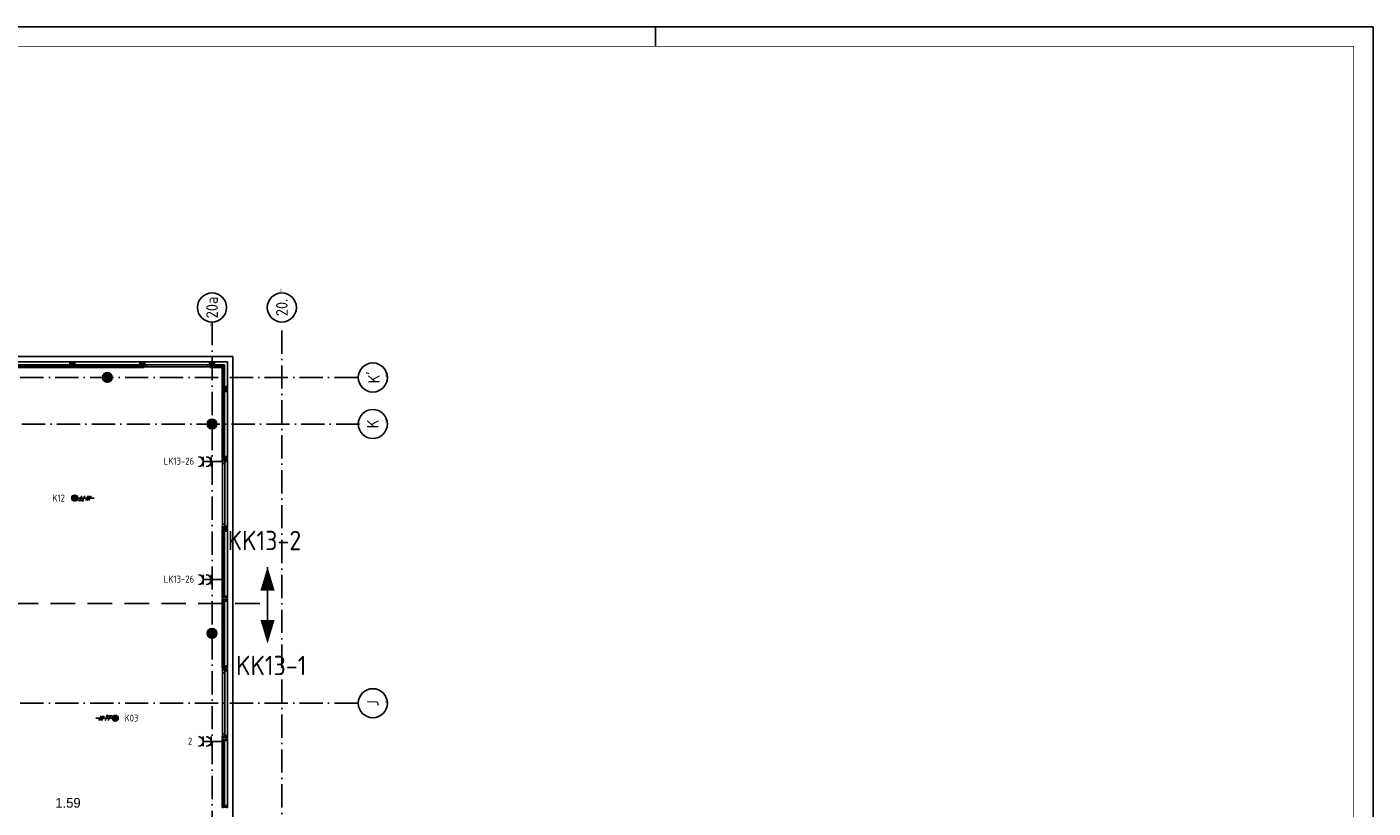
# Model space of a CAD drawing. Header units: millimetres. Extents: x -6587 to 112885, y 244 to 84344.
# Tile 50 of 50: x 77601 to 112313, y 64202 to 84344. Entities that reach past the tile are written whole.
import ezdxf
from ezdxf.enums import TextEntityAlignment as Align

# ---------------------------------------------------------------- set-up
doc = ezdxf.new("R2010")
doc.units = ezdxf.units.MM
doc.header["$LTSCALE"] = 100
doc.linetypes.add('DASHDOT', pattern=[9, 6, -1.5, 0, -1.5])
doc.linetypes.add('HIDDEN', pattern=[9.525, 6.35, -3.175])
doc.layers.get('0').update_dxf_attribs({"linetype": 'CONTINUOUS'})
for name, color, linetype in [('AL$7----_STRAMIEN', 1, 'DASHDOT'), ('AL21----_BUITENWAND', 4, 'CONTINUOUS'), ('AL28----_KONSTRUKTIE', 3, 'CONTINUOUS'), ('AL31----_BUITENKOZ', 7, 'CONTINUOUS'), ('ALN-----_BLOCKNAAM', 2, 'CONTINUOUS'), ('ALXAA---_GEWBETON', 12, 'CONTINUOUS'), ('ALXOU---_GLAS', 7, 'CONTINUOUS'), ('BOUW', 8, 'CONTINUOUS'), ('EB62203-_ATTRIB', 2, 'CONTINUOUS'), ('EB62209-_ATTRIB', 2, 'CONTINUOUS'), ('EL62203-_KRACHT-WCD230', 3, 'CONTINUOUS'), ('EL62209-_KRACHT-ASP400', 3, 'CONTINUOUS'), ('LIJN025', 10, 'CONTINUOUS'), ('LIJN050', 90, 'CONTINUOUS'), ('TEKST25', 10, 'CONTINUOUS'), ('TEKST35', 50, 'CONTINUOUS'), ('TEKST50', 3, 'CONTINUOUS')]:
    doc.layers.add(name, color=color, linetype=linetype)
doc.styles.add('1_8', font='iso', dxfattribs={"width": 0.7, "height": 1.8})
doc.styles.add('BURO-025', font='BUROFONT.shx', dxfattribs={"height": 250})
doc.styles.add('ISO', font='ISO.SHX')
doc.styles.add('NORATT', font='isocp.shx')
doc.styles.add('ROMAND', font='romand')
doc.styles.get("Standard").update_dxf_attribs({"font": 'iso.shx'})

# ---------------------------------------------------------------- blocks, each defined once
blk = doc.blocks.new('A0-G')
at = {"layer": 'LIJN025'}
blk.add_line((1004, 836), (1004, 841), dxfattribs=at)
blk.add_lwpolyline([(1189, 841), (1189, 0), (0, 0), (0, 841)], close=True, dxfattribs=at)
at = {"layer": 'LIJN050', "const_width": 0.2}
blk.add_lwpolyline([(1184, 836), (25, 836), (25, 5), (1184, 5)], close=True, dxfattribs=at)
at = {"layer": 'TEKST25', "style": 'ROMAND', "width": 2.899115}
blk.add_attdef('STATUS', text='', height=2.5, dxfattribs=at).set_placement((1143, 71.5), (1182, 71.5), align=Align.FIT)
at = {"layer": 'TEKST25', "style": 'ISO'}
for tag, p in [('E', (1144.25, 66)), ('NAAM-E', (1155.75, 66)), ('DATUM-E', (1174, 66)), ('D', (1144.25, 61)), ('NAAM-D', (1155.75, 61)), ('DATUM-D', (1174, 61)), ('C', (1144.25, 56)), ('NAAM-C', (1155.75, 56)), ('DATUM-C', (1174, 56)), ('B', (1144.25, 51)), ('NAAM-B', (1155.75, 51)), ('DATUM-B', (1174, 51)), ('A', (1144.25, 46)), ('NAAM-A', (1155.75, 46)), ('DATUM-A', (1174, 46))]:
    blk.add_attdef(tag, text='', height=2.5, dxfattribs=at).set_placement(p, align=Align.CENTER)
for tag, p in [('DATUM', (1021.75, 36.25)), ('SCHAAL', (1057, 36.25)), ('GETEKEND', (1087.25, 36.25)), ('GECONTOL.', (1122, 36.25)), ('FORMAAT', (1152.25, 28.25))]:
    blk.add_attdef(tag, p, '', height=2.5, dxfattribs=at)
at = {"layer": 'TEKST35', "style": 'ISO'}
for tag, p in [('PROJECT', (1023.5, 72.5)), ('PLAATS', (1023.5, 63.5)), ('INSTALLATIE-REGEL1', (1023.5, 52.5)), ('INSTALLATIE-REGEL2', (1023.5, 43.5))]:
    blk.add_attdef(tag, p, '', height=4, dxfattribs=at)
blk.add_attdef('PROJ.NR.', text='', height=4, dxfattribs=at).set_placement((1170, 23), align=Align.CENTER)
at = {"layer": 'TEKST50', "style": 'ISO'}
blk.add_attdef('FILE-NAAM', text='', height=5, dxfattribs=at).set_placement((1162.5, 7.5), align=Align.CENTER)
blk = doc.blocks.new('ES3W2A')
for p, q in [((1.25, 2), (-1.25, 2)), ((1.25, 2), (-1.25, 2)), ((1.25, 0), (-1.25, 0)), ((1.25, 0), (-1.25, 0)), ((0, 2), (0, -3)), ((0, 2), (0, -3))]:
    blk.add_line(p, q)
for centre in [(0, 3.25), (0, 3.25), (0, 1.25), (0, 1.25)]:
    blk.add_arc(centre, 1.25, 180, 0)
for tag, style, flags, p in [('VERMOGEN', 'NORATT', 9, (-2.5, 5)), ('VERMOGEN', '1_8', 9, (-2.5, 5)), ('GROEP', 'NORATT', 8, (0, 5)), ('GROEP', '1_8', 8, (0, 5)), ('SCHAK', 'NORATT', 8, (2.5, 5)), ('SCHAK', '1_8', 8, (2.5, 5)), ('TAL', 'NORATT', 8, (2.5, 5)), ('TAL', '1_8', 8, (2.5, 5)), ('GELIJK', 'NORATT', 9, (5, 5)), ('GELIJK', '1_8', 9, (5, 5)), ('KAST', 'NORATT', 9, (7, 5)), ('KAST', '1_8', 9, (7, 5))]:
    blk.add_attdef(tag, text='', height=1.8, rotation=90, dxfattribs=dict(style=style, flags=flags)).set_placement(p, align=Align.MIDDLE_CENTER)
at = {"width": 0.7, "flags": 8}
for style in ['NORATT', '1_8']:
    blk.add_attdef('DOEL', text='', height=1.8, rotation=90, dxfattribs=dict(at, style=style)).set_placement((-2.5, 5), align=Align.MIDDLE_LEFT)
at = {"flags": 9}
for style in ['NORATT', '1_8']:
    blk.add_attdef('M_CODE', text='', height=1.8, dxfattribs=dict(at, style=style)).set_placement((0, 0), align=Align.MIDDLE_CENTER)
blk = doc.blocks.new('ES2X2')
at = {"color": 1}
for p, q in [((-0.72, -0.21), (-0.72, 0.11)), ((-0.64, -0.25), (-0.64, 0.15)), ((-0.6, 1.15), (-0.6, 0.35)), ((-0.6, 0.75), (0.6, 0.15)), ((-0.56, -0.25), (-0.56, 0.15)), ((-0.48, -0.21), (-0.48, 0.11)), ((-0.6, -0.05), (0.6, -0.65)), ((-0.6, -0.85), (0.6, -1.45)), ((-0.6, -1.25), (0.6, -1.85)), ((-0.6, -1.65), (0.6, -2.25))]:
    blk.add_line(p, q, dxfattribs=at)
for p, q in [((-0.45, 1.4), (-0.45, 2.6)), ((-0.15, 1.27), (-0.15, 2.73)), ((0, 1.25), (0, -3)), ((0.15, 1.27), (0.15, 2.73)), ((0.45, 1.4), (0.45, 2.6))]:
    blk.add_line(p, q)
blk.add_circle((-0.6, -0.05), 0.2, dxfattribs=at)
blk.add_circle((0, 2), 0.75)
at = {"style": '1_8'}
for tag, flags, p in [('VERMOGEN', 9, (-2.5, 4.5)), ('GROEP', 8, (0, 4.5)), ('SCHAK', 8, (2.5, 4.5)), ('KAST', 9, (7, 4.5)), ('DOEL', 8, (-2.5, 1))]:
    blk.add_attdef(tag, text='', height=1.8, rotation=90, dxfattribs=dict(at, flags=flags)).set_placement(p, align=Align.MIDDLE_LEFT)
at = {"style": '1_8', "flags": 8}
blk.add_attdef('TAL', text='', height=1.8, rotation=90, dxfattribs=at).set_placement((2.5, 4.5), align=Align.MIDDLE_CENTER)
at = {"style": '1_8', "flags": 9}
blk.add_attdef('M_CODE', text='', height=1.8, dxfattribs=at).set_placement((0, 0), align=Align.MIDDLE_CENTER)
blk = doc.blocks.new('1011')
at = {"layer": 'AL$7----_STRAMIEN', "color": 7, "linetype": 'Continuous'}
blk.add_circle((-750, 0), 750, dxfattribs=at)
at = {"layer": 'AL$7----_STRAMIEN', "color": 3, "linetype": 'Continuous'}
blk.add_attdef('STR-NAAM', text='', height=600, rotation=360, dxfattribs=at).set_placement((-750, 0), align=Align.MIDDLE)
at = {"layer": 'ALN-----_BLOCKNAAM', "linetype": 'Continuous'}
blk.add_text('1011', height=100, dxfattribs=at).set_placement((0, 0))
blk = doc.blocks.new('1010')
at = {"layer": 'AL$7----_STRAMIEN', "color": 7, "linetype": 'Continuous'}
blk.add_circle((0, 750), 750, dxfattribs=at)
at = {"layer": 'AL$7----_STRAMIEN', "color": 3, "linetype": 'Continuous'}
blk.add_attdef('STR-NAAM', text='', height=600, rotation=360, dxfattribs=at).set_placement((0, 750), align=Align.MIDDLE)
at = {"layer": 'ALN-----_BLOCKNAAM', "linetype": 'Continuous'}
blk.add_text('1010', height=100, dxfattribs=at).set_placement((0, 0))

msp = doc.modelspace()

# ---------------------------------------------------------------- hatches: boundary and pattern name
at = {"layer": 'ALXAA---_GEWBETON'}
h = msp.add_hatch(dxfattribs=at)
h.set_pattern_fill('GEWPBET', color=8, scale=100, style=0)
h.set_pattern_definition([(0, (-70625.338, 41760.702), (0, 20), [])])
edge = h.paths.add_edge_path()
edge.add_arc((79674.8, 75305), 125, 0, 360)

# ---------------------------------------------------------------- linework, layer by layer
at = {"layer": 'AL$7----_STRAMIEN', "color": 1}
for p, q in [((82374.8, 76734.4), (82374.8, 57905)), ((84174.8, 7509.2), (84174.8, 76734.4)), ((86131.3, 75305), (3582.8, 75305)), ((86174.9, 74105), (3582.8, 74105)), ((86131.3, 66905), (3582.8, 66905))]:
    msp.add_line(p, q, dxfattribs=at)
at = {"layer": 'AL21----_BUITENWAND', "color": 8}
for p, q in [((49434.8, 75845), (82914.8, 75845)), ((82914.8, 75845), (82914.8, 58225))]:
    msp.add_line(p, q, dxfattribs=at)
at = {"layer": 'AL28----_KONSTRUKTIE', "color": 8}
for centre in [(79674.8, 75305), (82374.8, 74105), (82374.8, 68705)]:
    msp.add_circle(centre, 125, dxfattribs=at)
at = {"layer": 'AL31----_BUITENKOZ', "color": 8, "linetype": 'Continuous'}
for p, q in [((82346.9, 75704), (82309.8, 75704)), ((82309.8, 75704), (82309.8, 75697)), ((82309.8, 75697), (82309.8, 75693)), ((82309.8, 75693), (82309.8, 75685)), ((82309.8, 75685), (82309.8, 75632)), ((82365.8, 75704), (82346.9, 75704)), ((82351.8, 75595), (82351.8, 75675)), ((82351.8, 75675), (82365.8, 75675)), ((82365.8, 75698), (82365.8, 75704)), ((82365.8, 75684), (82365.8, 75698)), ((82365.8, 75675), (82365.8, 75684)), ((82365.8, 75684), (82365.8, 75684)), ((82383.8, 75698), (82383.8, 75704)), ((82383.8, 75704), (82402.8, 75704)), ((82383.8, 75684), (82383.8, 75698)), ((82383.8, 75674.5), (82383.8, 75684)), ((82383.8, 75684), (82383.8, 75684)), ((82397.8, 75674.5), (82383.8, 75674.5)), ((82397.8, 75594.5), (82397.8, 75674.5)), ((82402.8, 75704), (82439.8, 75704)), ((82439.8, 75704), (82439.8, 75697)), ((82439.8, 75697), (82439.8, 75693)), ((82439.8, 75693), (82439.8, 75685)), ((82439.8, 75685), (82439.8, 75632)), ((82259.8, 75578), (82259.8, 75632)), ((82259.8, 75632), (82326.8, 75632)), ((82326.8, 75578), (82259.8, 75578)), ((82309.8, 75632), (82326.8, 75632)), ((82326.8, 75632), (82326.8, 75565)), ((82326.8, 75632), (82326.8, 75578)), ((82326.8, 75565), (82365.8, 75565)), ((82365.8, 75595), (82351.8, 75595)), ((82365.8, 75585), (82365.8, 75595)), ((82365.8, 75571), (82365.8, 75585)), ((82365.8, 75585), (82365.8, 75585)), ((82365.8, 75565), (82365.8, 75571)), ((82383.8, 75585), (82383.8, 75594.5)), ((82383.8, 75594.5), (82397.8, 75594.5)), ((82383.8, 75571), (82383.8, 75585)), ((82383.8, 75585), (82383.8, 75585)), ((82383.8, 75565), (82383.8, 75571)), ((82422.8, 75565), (82383.8, 75565)), ((82439.8, 75632), (82422.8, 75632)), ((82422.8, 75632), (82422.8, 75565)), ((82422.8, 75602), (82422.8, 75570)), ((82439.8, 75602), (82422.8, 75602)), ((82422.8, 75570), (82427.8, 75570)), ((82427.8, 75570), (82427.8, 75565)), ((82427.8, 75565), (82439.8, 75565)), ((82439.8, 75565), (82439.8, 75602)), ((82634.8, 75058), (82634.8, 75070)), ((82634.8, 75070), (82671.8, 75070)), ((82639.8, 75058), (82634.8, 75058)), ((82634.8, 75053), (82634.8, 75014)), ((82701.8, 75053), (82634.8, 75053)), ((82634.8, 75014), (82640.8, 75014)), ((82634.8, 74957), (82634.8, 74996)), ((82634.8, 74996), (82640.8, 74996)), ((82639.8, 75053), (82639.8, 75058)), ((82671.8, 75053), (82639.8, 75053)), ((82640.8, 75014), (82654.8, 75014)), ((82640.8, 74996), (82654.8, 74996)), ((82654.8, 75014), (82654.8, 75014)), ((82654.8, 75014), (82664.3, 75014)), ((82654.8, 74996), (82654.8, 74996)), ((82654.8, 74996), (82664.3, 74996)), ((82664.3, 75014), (82664.3, 75028)), ((82664.3, 75028), (82744.3, 75028)), ((82664.3, 74996), (82664.3, 74982)), ((82664.3, 74982), (82744.3, 74982)), ((82671.8, 75070), (82671.8, 75053)), ((82754.8, 75070), (82701.8, 75070)), ((82701.8, 75070), (82701.8, 75053)), ((82744.3, 75028), (82744.3, 75014)), ((82744.3, 75014), (82753.8, 75014)), ((82744.3, 74982), (82744.3, 74996)), ((82744.3, 74996), (82754.3, 74996)), ((82753.8, 75014), (82753.8, 75014)), ((82753.8, 75014), (82767.8, 75014)), ((82754.3, 74996), (82754.3, 74996)), ((82754.3, 74996), (82767.8, 74996)), ((82762.8, 75070), (82754.8, 75070)), ((82766.8, 75070), (82762.8, 75070)), ((82773.8, 75070), (82766.8, 75070)), ((82767.8, 75014), (82773.8, 75014)), ((82767.8, 74996), (82773.8, 74996)), ((82773.8, 75032.9), (82773.8, 75070)), ((82773.8, 75014), (82773.8, 75032.9)), ((82773.8, 74996), (82773.8, 74977.1)), ((82701.8, 74957), (82634.8, 74957)), ((82639.8, 74952), (82634.8, 74952)), ((82634.8, 74952), (82634.8, 74940)), ((82634.8, 74940), (82671.8, 74940)), ((82671.8, 74957), (82639.8, 74957)), ((82639.8, 74957), (82639.8, 74952)), ((82671.8, 74940), (82671.8, 74957)), ((82701.8, 74940), (82701.8, 74957)), ((82754.8, 74940), (82701.8, 74940)), ((82762.8, 74940), (82754.8, 74940)), ((82766.8, 74940), (82762.8, 74940)), ((82773.8, 74940), (82766.8, 74940)), ((82773.8, 74977.1), (82773.8, 74940)), ((82634.8, 73258), (82634.8, 73270)), ((82634.8, 73270), (82671.8, 73270)), ((82639.8, 73258), (82634.8, 73258)), ((82634.8, 73253), (82634.8, 73214)), ((82701.8, 73253), (82634.8, 73253)), ((82639.8, 73253), (82639.8, 73258)), ((82671.8, 73253), (82639.8, 73253)), ((82671.8, 73270), (82671.8, 73253)), ((82754.8, 73270), (82701.8, 73270)), ((82701.8, 73270), (82701.8, 73253)), ((82762.8, 73270), (82754.8, 73270)), ((82766.8, 73270), (82762.8, 73270)), ((82773.8, 73270), (82766.8, 73270)), ((82773.8, 73232.9), (82773.8, 73270)), ((82634.8, 73214), (82640.8, 73214)), ((82634.8, 73157), (82634.8, 73196)), ((82634.8, 73196), (82640.8, 73196)), ((82701.8, 73157), (82634.8, 73157)), ((82640.8, 73214), (82654.8, 73214)), ((82640.8, 73196), (82654.8, 73196)), ((82701.8, 73157), (82647.8, 73157)), ((82647.8, 73157), (82647.8, 73090)), ((82647.8, 73090), (82701.8, 73090)), ((82654.8, 73214), (82654.8, 73214)), ((82654.8, 73214), (82664.8, 73214)), ((82654.8, 73196), (82654.8, 73196)), ((82654.8, 73196), (82664.3, 73196)), ((82664.3, 73196), (82664.3, 73182)), ((82664.3, 73182), (82744.3, 73182)), ((82664.8, 73214), (82664.8, 73228)), ((82664.8, 73228), (82744.8, 73228)), ((82701.8, 73140), (82701.8, 73157)), ((82701.8, 73090), (82701.8, 73157)), ((82754.8, 73140), (82701.8, 73140)), ((82744.3, 73182), (82744.3, 73196)), ((82744.3, 73196), (82754.3, 73196)), ((82744.8, 73228), (82744.8, 73214)), ((82744.8, 73214), (82753.8, 73214)), ((82753.8, 73214), (82753.8, 73214)), ((82753.8, 73214), (82767.8, 73214)), ((82754.3, 73196), (82754.3, 73196)), ((82754.3, 73196), (82767.8, 73196)), ((82762.8, 73140), (82754.8, 73140)), ((82766.8, 73140), (82762.8, 73140)), ((82773.8, 73140), (82766.8, 73140)), ((82767.8, 73214), (82773.8, 73214)), ((82767.8, 73196), (82773.8, 73196)), ((82773.8, 73214), (82773.8, 73232.9)), ((82773.8, 73196), (82773.8, 73177.1)), ((82773.8, 73177.1), (82773.8, 73140)), ((82647.8, 71453), (82647.8, 71520)), ((82647.8, 71520), (82701.8, 71520)), ((82701.8, 71520), (82701.8, 71453)), ((82634.8, 71453), (82634.8, 71414)), ((82701.8, 71453), (82634.8, 71453)), ((82634.8, 71414), (82640.8, 71414)), ((82634.8, 71357), (82634.8, 71396)), ((82634.8, 71396), (82640.8, 71396)), ((82701.8, 71357), (82634.8, 71357)), ((82639.8, 71352), (82634.8, 71352)), ((82634.8, 71352), (82634.8, 71340)), ((82634.8, 71340), (82671.8, 71340)), ((82671.8, 71357), (82639.8, 71357)), ((82639.8, 71357), (82639.8, 71352)), ((82640.8, 71414), (82654.8, 71414)), ((82640.8, 71396), (82654.8, 71396)), ((82701.8, 71453), (82647.8, 71453)), ((82654.8, 71414), (82654.8, 71414)), ((82654.8, 71414), (82664.8, 71414)), ((82654.8, 71396), (82654.8, 71396)), ((82654.8, 71396), (82664.3, 71396)), ((82664.3, 71396), (82664.3, 71382)), ((82664.3, 71382), (82744.3, 71382)), ((82664.8, 71414), (82664.8, 71428)), ((82664.8, 71428), (82744.8, 71428)), ((82671.8, 71340), (82671.8, 71357)), ((82754.8, 71470), (82701.8, 71470)), ((82701.8, 71470), (82701.8, 71453)), ((82701.8, 71340), (82701.8, 71357)), ((82754.8, 71340), (82701.8, 71340)), ((82744.3, 71382), (82744.3, 71396)), ((82744.3, 71396), (82754.3, 71396)), ((82744.8, 71428), (82744.8, 71414)), ((82744.8, 71414), (82753.8, 71414)), ((82753.8, 71414), (82753.8, 71414)), ((82753.8, 71414), (82767.8, 71414)), ((82754.3, 71396), (82754.3, 71396)), ((82754.3, 71396), (82767.8, 71396)), ((82762.8, 71470), (82754.8, 71470)), ((82762.8, 71340), (82754.8, 71340)), ((82766.8, 71470), (82762.8, 71470)), ((82766.8, 71340), (82762.8, 71340)), ((82773.8, 71470), (82766.8, 71470)), ((82773.8, 71340), (82766.8, 71340)), ((82767.8, 71414), (82773.8, 71414)), ((82767.8, 71396), (82773.8, 71396)), ((82773.8, 71432.9), (82773.8, 71470)), ((82773.8, 71414), (82773.8, 71432.9)), ((82773.8, 71396), (82773.8, 71377.1)), ((82773.8, 71377.1), (82773.8, 71340)), ((82634.8, 69658), (82634.8, 69670)), ((82634.8, 69670), (82671.8, 69670)), ((82639.8, 69658), (82634.8, 69658)), ((82634.8, 69653), (82634.8, 69614)), ((82701.8, 69653), (82634.8, 69653)), ((82634.8, 69614), (82640.8, 69614)), ((82634.8, 69557), (82634.8, 69596)), ((82634.8, 69596), (82640.8, 69596)), ((82701.8, 69557), (82634.8, 69557)), ((82639.8, 69552), (82634.8, 69552)), ((82634.8, 69552), (82634.8, 69540)), ((82634.8, 69540), (82671.8, 69540)), ((82639.8, 69653), (82639.8, 69658)), ((82671.8, 69653), (82639.8, 69653)), ((82671.8, 69557), (82639.8, 69557)), ((82639.8, 69557), (82639.8, 69552)), ((82640.8, 69614), (82654.8, 69614)), ((82640.8, 69596), (82654.8, 69596)), ((82654.8, 69614), (82654.8, 69614)), ((82654.8, 69614), (82664.8, 69614)), ((82654.8, 69596), (82654.8, 69596)), ((82654.8, 69596), (82664.3, 69596)), ((82664.3, 69596), (82664.3, 69582)), ((82664.3, 69582), (82744.3, 69582)), ((82664.8, 69614), (82664.8, 69628)), ((82664.8, 69628), (82744.8, 69628)), ((82671.8, 69670), (82671.8, 69653)), ((82671.8, 69540), (82671.8, 69557)), ((82754.8, 69670), (82701.8, 69670)), ((82701.8, 69670), (82701.8, 69653)), ((82701.8, 69540), (82701.8, 69557)), ((82754.8, 69540), (82701.8, 69540)), ((82744.3, 69582), (82744.3, 69596)), ((82744.3, 69596), (82754.3, 69596)), ((82744.8, 69628), (82744.8, 69614)), ((82744.8, 69614), (82753.8, 69614)), ((82753.8, 69614), (82753.8, 69614)), ((82753.8, 69614), (82767.8, 69614)), ((82754.3, 69596), (82754.3, 69596)), ((82754.3, 69596), (82767.8, 69596)), ((82762.8, 69670), (82754.8, 69670)), ((82762.8, 69540), (82754.8, 69540)), ((82766.8, 69670), (82762.8, 69670)), ((82766.8, 69540), (82762.8, 69540)), ((82773.8, 69670), (82766.8, 69670)), ((82773.8, 69540), (82766.8, 69540)), ((82767.8, 69614), (82773.8, 69614)), ((82767.8, 69596), (82773.8, 69596)), ((82773.8, 69632.9), (82773.8, 69670)), ((82773.8, 69614), (82773.8, 69632.9)), ((82773.8, 69596), (82773.8, 69577.1)), ((82773.8, 69577.1), (82773.8, 69540)), ((82634.8, 67858), (82634.8, 67870)), ((82634.8, 67870), (82671.8, 67870)), ((82639.8, 67858), (82634.8, 67858)), ((82634.8, 67853), (82634.8, 67814)), ((82701.8, 67853), (82634.8, 67853)), ((82634.8, 67814), (82640.8, 67814)), ((82634.8, 67757), (82634.8, 67796)), ((82634.8, 67796), (82640.8, 67796)), ((82701.8, 67757), (82634.8, 67757)), ((82639.8, 67853), (82639.8, 67858)), ((82671.8, 67853), (82639.8, 67853)), ((82640.8, 67814), (82654.8, 67814)), ((82640.8, 67796), (82654.8, 67796)), ((82701.8, 67757), (82647.8, 67757)), ((82647.8, 67757), (82647.8, 67690)), ((82647.8, 67690), (82701.8, 67690)), ((82654.8, 67814), (82654.8, 67814)), ((82654.8, 67814), (82664.8, 67814)), ((82654.8, 67796), (82654.8, 67796)), ((82654.8, 67796), (82664.3, 67796)), ((82664.3, 67796), (82664.3, 67782)), ((82664.3, 67782), (82744.3, 67782)), ((82664.8, 67814), (82664.8, 67828)), ((82664.8, 67828), (82744.8, 67828)), ((82671.8, 67870), (82671.8, 67853)), ((82754.8, 67870), (82701.8, 67870)), ((82701.8, 67870), (82701.8, 67853)), ((82701.8, 67740), (82701.8, 67757)), ((82701.8, 67690), (82701.8, 67757)), ((82754.8, 67740), (82701.8, 67740)), ((82744.3, 67782), (82744.3, 67796)), ((82744.3, 67796), (82754.3, 67796)), ((82744.8, 67828), (82744.8, 67814)), ((82744.8, 67814), (82753.8, 67814)), ((82753.8, 67814), (82753.8, 67814)), ((82753.8, 67814), (82767.8, 67814)), ((82754.3, 67796), (82754.3, 67796)), ((82754.3, 67796), (82767.8, 67796)), ((82762.8, 67870), (82754.8, 67870)), ((82762.8, 67740), (82754.8, 67740)), ((82766.8, 67870), (82762.8, 67870)), ((82766.8, 67740), (82762.8, 67740)), ((82773.8, 67870), (82766.8, 67870)), ((82773.8, 67740), (82766.8, 67740)), ((82767.8, 67814), (82773.8, 67814)), ((82767.8, 67796), (82773.8, 67796)), ((82773.8, 67832.9), (82773.8, 67870)), ((82773.8, 67814), (82773.8, 67832.9)), ((82773.8, 67796), (82773.8, 67777.1)), ((82773.8, 67777.1), (82773.8, 67740)), ((82634.8, 66053), (82634.8, 66014)), ((82701.8, 66053), (82634.8, 66053)), ((82634.8, 66014), (82640.8, 66014)), ((82634.8, 65957), (82634.8, 65996)), ((82634.8, 65996), (82640.8, 65996)), ((82701.8, 65957), (82634.8, 65957)), ((82671.8, 65957), (82639.8, 65957)), ((82639.8, 65957), (82639.8, 65952)), ((82640.8, 66014), (82654.8, 66014)), ((82640.8, 65996), (82654.8, 65996)), ((82647.8, 66053), (82647.8, 66120)), ((82647.8, 66120), (82701.8, 66120)), ((82701.8, 66053), (82647.8, 66053)), ((82654.8, 66014), (82654.8, 66014)), ((82654.8, 66014), (82664.8, 66014)), ((82654.8, 65996), (82654.8, 65996)), ((82654.8, 65996), (82664.3, 65996)), ((82664.3, 65996), (82664.3, 65982)), ((82664.3, 65982), (82744.3, 65982)), ((82664.8, 66014), (82664.8, 66028)), ((82664.8, 66028), (82744.8, 66028)), ((82671.8, 65940), (82671.8, 65957)), ((82701.8, 66120), (82701.8, 66053)), ((82754.8, 66070), (82701.8, 66070)), ((82701.8, 66070), (82701.8, 66053)), ((82701.8, 65940), (82701.8, 65957)), ((82744.3, 65982), (82744.3, 65996)), ((82744.3, 65996), (82754.3, 65996)), ((82744.8, 66028), (82744.8, 66014)), ((82744.8, 66014), (82753.8, 66014)), ((82753.8, 66014), (82753.8, 66014)), ((82753.8, 66014), (82767.8, 66014)), ((82754.3, 65996), (82754.3, 65996)), ((82754.3, 65996), (82767.8, 65996)), ((82762.8, 66070), (82754.8, 66070)), ((82766.8, 66070), (82762.8, 66070)), ((82773.8, 66070), (82766.8, 66070)), ((82767.8, 66014), (82773.8, 66014)), ((82767.8, 65996), (82773.8, 65996)), ((82773.8, 66032.9), (82773.8, 66070)), ((82773.8, 66014), (82773.8, 66032.9)), ((82773.8, 65996), (82773.8, 65977.1)), ((82773.8, 65977.1), (82773.8, 65940)), ((82639.8, 65952), (82634.8, 65952)), ((82634.8, 65952), (82634.8, 65940)), ((82634.8, 65940), (82671.8, 65940)), ((82754.8, 65940), (82701.8, 65940)), ((82762.8, 65940), (82754.8, 65940)), ((82766.8, 65940), (82762.8, 65940)), ((82773.8, 65940), (82766.8, 65940)), ((82634.8, 64258), (82634.8, 64270)), ((82634.8, 64270), (82671.8, 64270)), ((82639.8, 64258), (82634.8, 64258)), ((82634.8, 64253), (82634.8, 64214)), ((82701.8, 64253), (82634.8, 64253)), ((82639.8, 64253), (82639.8, 64258)), ((82671.8, 64253), (82639.8, 64253)), ((82664.8, 64214), (82664.8, 64228)), ((82664.8, 64228), (82744.8, 64228)), ((82671.8, 64270), (82671.8, 64253)), ((82754.8, 64270), (82701.8, 64270)), ((82701.8, 64270), (82701.8, 64253)), ((82744.8, 64228), (82744.8, 64214)), ((82762.8, 64270), (82754.8, 64270)), ((82766.8, 64270), (82762.8, 64270)), ((82773.8, 64270), (82766.8, 64270)), ((82773.8, 64232.9), (82773.8, 64270)), ((82773.8, 64214), (82773.8, 64232.9)), ((82634.8, 64214), (82640.8, 64214)), ((82640.8, 64214), (82654.8, 64214)), ((82654.8, 64214), (82654.8, 64214)), ((82654.8, 64214), (82664.8, 64214)), ((82744.8, 64214), (82753.8, 64214)), ((82753.8, 64214), (82753.8, 64214)), ((82753.8, 64214), (82767.8, 64214)), ((82767.8, 64214), (82773.8, 64214))]:
    msp.add_line(p, q, dxfattribs=at)
at = {"layer": 'AL31----_BUITENKOZ', "color": 8}
for p, q in [((82439.8, 75704), (82773.8, 75704)), ((82773.8, 75704), (82773.8, 75070)), ((82634.8, 75565), (82439.8, 75565)), ((82634.8, 75070), (82634.8, 75565)), ((82634.8, 74940), (82634.8, 73270)), ((82773.8, 74940), (82773.8, 73270)), ((82647.8, 71520), (82647.8, 73090)), ((82701.8, 71520), (82701.8, 73090)), ((82773.8, 73140), (82773.8, 71470)), ((82634.8, 71340), (82634.8, 69670)), ((82773.8, 71340), (82773.8, 69670)), ((82634.8, 69540), (82634.8, 67870)), ((82773.8, 69540), (82773.8, 67870)), ((82647.8, 66120), (82647.8, 67690)), ((82701.8, 66120), (82701.8, 67690)), ((82773.8, 67740), (82773.8, 66070)), ((82634.8, 65940), (82634.8, 64270)), ((82773.8, 65940), (82773.8, 64270))]:
    msp.add_line(p, q, dxfattribs=at)
for points in [[(77039.8, 75704), (78709.8, 75704)], [(78839.8, 75704), (80509.8, 75704)], [(80639.8, 75704), (82309.8, 75704)], [(77039.8, 75565), (78709.8, 75565)], [(78839.8, 75565), (80509.8, 75565)], [(82259.8, 75632), (80689.8, 75632)], [(82259.8, 75578), (80689.8, 75578)]]:
    msp.add_lwpolyline(points, dxfattribs=at)
at = {"layer": 'AL31----_BUITENKOZ', "color": 8, "linetype": 'Continuous'}
for points in [[(78726.8, 75565), (78765.8, 75565), (78765.8, 75571), (78765.8, 75585), (78765.8, 75585), (78765.8, 75595), (78751.8, 75595), (78751.8, 75675), (78765.8, 75675), (78765.8, 75684), (78765.8, 75684), (78765.8, 75698), (78765.8, 75704), (78746.9, 75704), (78709.8, 75704), (78709.8, 75697), (78709.8, 75693), (78709.8, 75685), (78709.8, 75632), (78726.8, 75632)], [(78822.8, 75565), (78783.8, 75565), (78783.8, 75571), (78783.8, 75585), (78783.8, 75585), (78783.8, 75594.5), (78797.8, 75594.5), (78797.8, 75674.5), (78783.8, 75674.5), (78783.8, 75684.5), (78783.8, 75684.5), (78783.8, 75698), (78783.8, 75704), (78802.8, 75704), (78839.8, 75704), (78839.8, 75697), (78839.8, 75693), (78839.8, 75685), (78839.8, 75632), (78822.8, 75632)], [(80526.8, 75565), (80565.8, 75565), (80565.8, 75571), (80565.8, 75585), (80565.8, 75585), (80565.8, 75595), (80551.8, 75595), (80551.8, 75675), (80565.8, 75675), (80565.8, 75684), (80565.8, 75684), (80565.8, 75698), (80565.8, 75704), (80546.9, 75704), (80509.8, 75704), (80509.8, 75697), (80509.8, 75693), (80509.8, 75685), (80509.8, 75632), (80526.8, 75632)], [(80622.8, 75565), (80583.8, 75565), (80583.8, 75571), (80583.8, 75585), (80583.8, 75585), (80583.8, 75594.5), (80597.8, 75594.5), (80597.8, 75674.5), (80583.8, 75674.5), (80583.8, 75684.5), (80583.8, 75684.5), (80583.8, 75698), (80583.8, 75704), (80602.8, 75704), (80639.8, 75704), (80639.8, 75697), (80639.8, 75693), (80639.8, 75685), (80639.8, 75632), (80622.8, 75632)], [(78726.8, 75602), (78726.8, 75570), (78721.8, 75570), (78721.8, 75565), (78709.8, 75565), (78709.8, 75602)], [(78822.8, 75602), (78822.8, 75570), (78827.8, 75570), (78827.8, 75565), (78839.8, 75565), (78839.8, 75602)], [(80526.8, 75602), (80526.8, 75570), (80521.8, 75570), (80521.8, 75565), (80509.8, 75565), (80509.8, 75602)], [(80622.8, 75632), (80622.8, 75578), (80689.8, 75578), (80689.8, 75632)]]:
    msp.add_lwpolyline(points, close=True, dxfattribs=at)
at = {"layer": 'ALXAA---_GEWBETON', "color": 8}
for p, q in [((82249.9, 74100.7), (82499.8, 74100.7)), ((82250.8, 74120.7), (82498.8, 74120.7)), ((82252.2, 74080.7), (82497.5, 74080.7)), ((82255, 74140.7), (82494.6, 74140.7)), ((82257.9, 74060.7), (82491.7, 74060.7)), ((82262.9, 74160.7), (82486.7, 74160.7)), ((82267.6, 74040.7), (82482, 74040.7)), ((82275.4, 74180.7), (82474.3, 74180.7)), ((82282.5, 74020.7), (82467.1, 74020.7)), ((82294.4, 74200.7), (82455.2, 74200.7)), ((82305.9, 74000.7), (82443.8, 74000.7)), ((82327.6, 74220.7), (82422.1, 74220.7)), ((82361.5, 73980.7), (82388.2, 73980.7)), ((82255, 68740.7), (82494.6, 68740.7)), ((82262.9, 68760.7), (82486.7, 68760.7)), ((82275.4, 68780.7), (82474.3, 68780.7)), ((82294.4, 68800.7), (82455.2, 68800.7)), ((82327.6, 68820.7), (82422.1, 68820.7)), ((82249.9, 68700.7), (82499.8, 68700.7)), ((82250.8, 68720.7), (82498.8, 68720.7)), ((82252.2, 68680.7), (82497.5, 68680.7)), ((82257.9, 68660.7), (82491.7, 68660.7)), ((82267.6, 68640.7), (82482, 68640.7)), ((82282.5, 68620.7), (82467.1, 68620.7)), ((82282.5, 68620.7), (82467.1, 68620.7)), ((82305.9, 68600.7), (82443.8, 68600.7)), ((82305.9, 68600.7), (82443.8, 68600.7)), ((82361.5, 68580.7), (82388.2, 68580.7)), ((82361.5, 68580.7), (82388.2, 68580.7))]:
    msp.add_line(p, q, dxfattribs=at)
at = {"layer": 'ALXOU---_GLAS', "color": 8}
for p, q in [((82424.8, 75630), (82424.8, 75604)), ((82699.8, 75630), (82424.8, 75630)), ((82424.8, 75604), (82699.8, 75604)), ((82673.8, 75055), (82673.8, 75604)), ((82673.8, 75604), (82699.8, 75604)), ((82699.8, 75604), (82699.8, 75630)), ((82699.8, 75604), (82699.8, 75055)), ((82699.8, 75055), (82673.8, 75055)), ((82673.8, 73255), (82673.8, 74955)), ((82673.8, 74955), (82699.8, 74955)), ((82699.8, 74955), (82699.8, 73255)), ((82699.8, 73255), (82673.8, 73255)), ((82673.8, 69655), (82673.8, 71355)), ((82673.8, 71355), (82699.8, 71355)), ((82699.8, 71355), (82699.8, 69655)), ((82699.8, 69655), (82673.8, 69655)), ((82673.8, 67855), (82673.8, 69555)), ((82673.8, 69555), (82699.8, 69555)), ((82699.8, 69555), (82699.8, 67855)), ((82699.8, 67855), (82673.8, 67855)), ((82673.8, 64255), (82673.8, 65955)), ((82673.8, 65955), (82699.8, 65955)), ((82699.8, 65955), (82699.8, 64255)), ((82699.8, 64255), (82673.8, 64255))]:
    msp.add_line(p, q, dxfattribs=at)
for points in [[(78724.8, 75630), (78724.8, 75604), (77024.8, 75604), (77024.8, 75630)], [(80524.8, 75630), (80524.8, 75604), (78824.8, 75604), (78824.8, 75630)]]:
    msp.add_lwpolyline(points, close=True, dxfattribs=at)
at = {"layer": 'LIJN025'}
msp.add_line((83805.9, 70415.5), (83805.9, 68534.7), dxfattribs=at)
at = {"layer": 'LIJN050', "color": 130, "linetype": 'HIDDEN'}
msp.add_line((73447.7, 69475.1), (83805.9, 69475.1), dxfattribs=at)
at = {"layer": 'LIJN050'}
for points in [[(83805.5, 70423.7, 0, 367.7, 0), (83805.5, 69810.9, 367.7, 367.7, 0)], [(83805.5, 68441, 0, 367.7, 0), (83805.5, 69053.8, 367.7, 367.7, 0)]]:
    msp.add_lwpolyline(points, format="xyseb", dxfattribs=at)

# ---------------------------------------------------------------- block references
at = {"xscale": 100, "yscale": 100, "zscale": 100}
msp.add_blockref('A0-G', (-6587, 243.8), dxfattribs=at)
at = {"layer": 'AL$7----_STRAMIEN'}
ref = msp.add_blockref('1011', (82374.8, 76734.4), dxfattribs=dict(at, xscale=-0.5, yscale=0.5, zscale=0.5, rotation=90))
ref.add_attrib('STR-NAAM', '20a', dxfattribs={"color": 3, "linetype": 'Continuous', "height": 300, "rotation": 90}).set_placement((82374.8, 77109.4), align=Align.MIDDLE)
at = {"layer": 'AL$7----_STRAMIEN', "xscale": 0.5, "yscale": 0.5, "zscale": 0.5, "rotation": 90}
for name, p, values in [('1011', (84174.8, 77484.4), {'STR-NAAM': '20.'}), ('1010', (86895, 75305), {'STR-NAAM': "K'"}), ('1010', (86895, 74105), {'STR-NAAM': 'K'}), ('1010', (86895, 66905), {'STR-NAAM': 'J'})]:
    msp.add_blockref(name, p, dxfattribs=at).add_auto_attribs(values)
at = {"layer": 'EL62203-_KRACHT-WCD230'}
ref = msp.add_blockref('ES3W2A', (82350, 73134, 1050), dxfattribs=dict(at, xscale=-100, yscale=100, zscale=100, rotation=90))
ref.add_attrib('GROEP', 'LK13-26', dxfattribs={"layer": 'EB62203-_ATTRIB', "color": 1, "height": 180, "style": '1_8', "flags": 8}).set_placement((81129.9, 73147.9, 1050), align=Align.MIDDLE_LEFT)
ref = msp.add_blockref('ES3W2A', (82350, 70091.9, 1050), dxfattribs=dict(at, xscale=-100, yscale=100, zscale=100, rotation=90))
ref.add_attrib('GROEP', 'LK13-26', dxfattribs={"layer": 'EB62203-_ATTRIB', "color": 1, "height": 180, "style": '1_8', "flags": 8}).set_placement((81129.9, 70105.7, 1050), align=Align.MIDDLE_LEFT)
ref = msp.add_blockref('ES3W2A', (82350, 65919, 1050), dxfattribs=dict(at, xscale=-100, yscale=100, zscale=100, rotation=90))
ref.add_attrib('GROEP', '2', dxfattribs={"layer": 'EB62203-_ATTRIB', "color": 1, "height": 180, "style": '1_8', "flags": 8}).set_placement((81755, 65928, 1050), align=Align.MIDDLE_LEFT)
at = {"layer": 'EL62209-_KRACHT-ASP400'}
ref = msp.add_blockref('ES2X2', (79032.1, 72196, 1050), dxfattribs=dict(at, xscale=100, yscale=100, zscale=100, rotation=90))
ref.add_attrib('GROEP', 'K12', dxfattribs={"layer": 'EB62209-_ATTRIB', "color": 1, "height": 180, "style": '1_8', "flags": 8}).set_placement((78582.1, 72196, 1050), align=Align.MIDDLE_RIGHT)
ref = msp.add_blockref('ES2X2', (79680.8, 66517.2), dxfattribs=dict(at, xscale=100, yscale=100, zscale=100, rotation=270))
ref.add_attrib('GROEP', 'K03', dxfattribs={"layer": 'EB62209-_ATTRIB', "color": 1, "height": 180, "style": '1_8', "flags": 8}).set_placement((80475.8, 66523.2), align=Align.MIDDLE_RIGHT)

# ---------------------------------------------------------------- texts
at = {"layer": 'BOUW', "style": 'BURO-025'}
msp.add_text('1.59', height=250, dxfattribs=at).set_placement((78335.5, 64211.7))
at = {"layer": 'TEKST50'}
for s, p in [('KK13-2', (82778.5, 70850.5)), ('KK13-1', (82994.9, 67628.4))]:
    msp.add_text(s, height=500, dxfattribs=at).set_placement(p)

doc.saveas('drawing.dxf')
